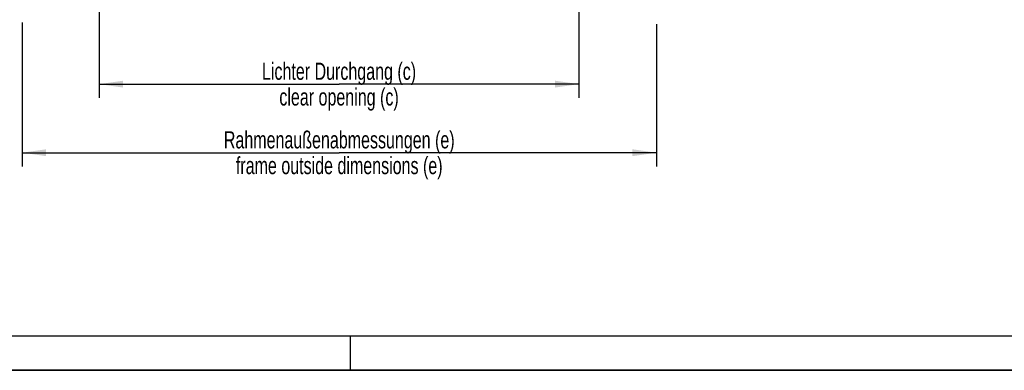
# Model space of a CAD drawing. Header units: millimetres. Extents: x 0 to 4200, y 0 to 2970.
# Tile 2 of 22: x 767 to 2205, y 0 to 511. Entities that reach past the tile are written whole.
import ezdxf

# ---------------------------------------------------------------- set-up
doc = ezdxf.new("R2010")
doc.units = ezdxf.units.MM
doc.header["$LTSCALE"] = 231
doc.layers.get('0').update_dxf_attribs({"linetype": 'CONTINUOUS'})
doc.layers.add('_2D-BEM', color=7, linetype='CONTINUOUS')
doc.styles.get("Standard").update_dxf_attribs({"font": 'txt', "width": 0.7})
doc.dimstyles.new('DIMSTYLE_3', dxfattribs={"dimtxt": 25, "dimasz": 35, "dimexe": 2, "dimexo": 1, "dimtad": 1, "dimdec": 1, "dimtxsty": 'STANDARD', "dimblk": '_FILLED', "dimblk1": '_FILLED', "dimblk2": '_FILLED', "dimcen": 0.09, "dimadec": 1, "dimazin": 2, "dimtp": 0.8, "dimtm": 0.8, "dimtfac": 1, "dimtdec": -1, "dimtofl": 0, "dimtmove": 0, "dimatfit": 3, "dimldrblk": '_FILLED', "dimfxl": 1, "dimtolj": 1, "dimarcsym": 0})

# ---------------------------------------------------------------- blocks, each defined once
blk = doc.blocks.new('_FILLED')
at = {"color": 0, "linetype": 'BYBLOCK'}
blk.add_solid([(0, 0), (-1, 0.143), (-1, -0.143)], dxfattribs=at)
blk = doc.blocks.new('*D6')
at = {"layer": '_2D-BEM', "color": 2, "linetype": 'CONTINUOUS'}
for p, q in [((770.7, 507.2), (770.7, 323.5)), ((1696.7, 504.7), (1696.7, 323.5)), ((770.7, 323.5), (770.7, 297.2)), ((770.7, 317.2), (1233.7, 317.2)), ((1696.7, 317.2), (1233.7, 317.2)), ((1696.7, 323.5), (1696.7, 297.2))]:
    blk.add_line(p, q, dxfattribs=at)
at = {"layer": '_2D-BEM', "color": 2, "linetype": 'CONTINUOUS', "xscale": 35, "yscale": 35, "zscale": 35, "rotation": 180}
blk.add_blockref('_FILLED', (770.7, 317.2), dxfattribs=at)
at = {"layer": '_2D-BEM', "color": 2, "linetype": 'CONTINUOUS', "xscale": 35, "yscale": 35, "zscale": 35}
blk.add_blockref('_FILLED', (1696.7, 317.2), dxfattribs=at)
at = {"layer": '_2D-BEM', "color": 2, "linetype": 'CONTINUOUS', "insert": (1233.7, 348.5), "char_height": 25, "width": 717.857, "attachment_point": 2, "line_spacing_factor": 0.9}
blk.add_mtext('Rahmenaußenabmessungen (e)\\Pframe outside dimensions (e)', dxfattribs=at)
blk = doc.blocks.new('*D8')
at = {"layer": '_2D-BEM', "color": 2, "linetype": 'CONTINUOUS'}
for p, q in [((1583.7, 1233.2), (1583.7, 423.5)), ((883.2, 967.7), (883.2, 423.5)), ((883.2, 423.5), (883.2, 397.2)), ((883.2, 417.2), (1233.4, 417.2)), ((1583.7, 417.2), (1233.4, 417.2)), ((1583.7, 423.5), (1583.7, 397.2))]:
    blk.add_line(p, q, dxfattribs=at)
at = {"layer": '_2D-BEM', "color": 2, "linetype": 'CONTINUOUS', "xscale": 35, "yscale": 35, "zscale": 35, "rotation": 180}
blk.add_blockref('_FILLED', (883.2, 417.2), dxfattribs=at)
at = {"layer": '_2D-BEM', "color": 2, "linetype": 'CONTINUOUS', "xscale": 35, "yscale": 35, "zscale": 35}
blk.add_blockref('_FILLED', (1583.7, 417.2), dxfattribs=at)
at = {"layer": '_2D-BEM', "color": 2, "linetype": 'CONTINUOUS', "insert": (1233.4, 448.5), "char_height": 25, "width": 525, "attachment_point": 2, "line_spacing_factor": 0.9}
blk.add_mtext('Lichter Durchgang (c)\\Pclear opening (c)', dxfattribs=at)

msp = doc.modelspace()

# ---------------------------------------------------------------- linework, layer by layer
at = {"color": 5, "linetype": 'CONTINUOUS'}
msp.add_line((50, 50), (4150, 50), dxfattribs=at)
at = {"color": 3, "linetype": 'CONTINUOUS'}
for p, q in [((1250, 0), (1250, 50)), ((4200, 0), (0, 0))]:
    msp.add_line(p, q, dxfattribs=at)
at = {"color": 7, "linetype": 'CONTINUOUS'}
msp.add_line((0, 0), (4200, 0), dxfattribs=at)

# ---------------------------------------------------------------- dimensions: what is measured, and where the dimension line sits
at = {"layer": '_2D-BEM', "color": 2, "linetype": 'CONTINUOUS'}
for base, p1, p2, text, picture, middle in [((1583.72, 417.2), (883.16, 968.7), (1583.72, 1234.2), 'Lichter Durchgang (c)\\Pclear opening (c)', '*D8', (1233.44, 417.2)), ((1696.72, 317.2), (770.72, 508.2), (1696.72, 505.7), 'Rahmenaußenabmessungen (e)\\Pframe outside dimensions (e)', '*D6', (1233.72, 317.2))]:
    dim = msp.add_linear_dim(base=base, p1=p1, p2=p2, text=text, dimstyle='DIMSTYLE_3', dxfattribs=at)
    dim.commit()
    dim.dimension.update_dxf_attribs({"geometry": picture, "text_midpoint": middle, "dimtype": 160})

doc.saveas('drawing.dxf')
